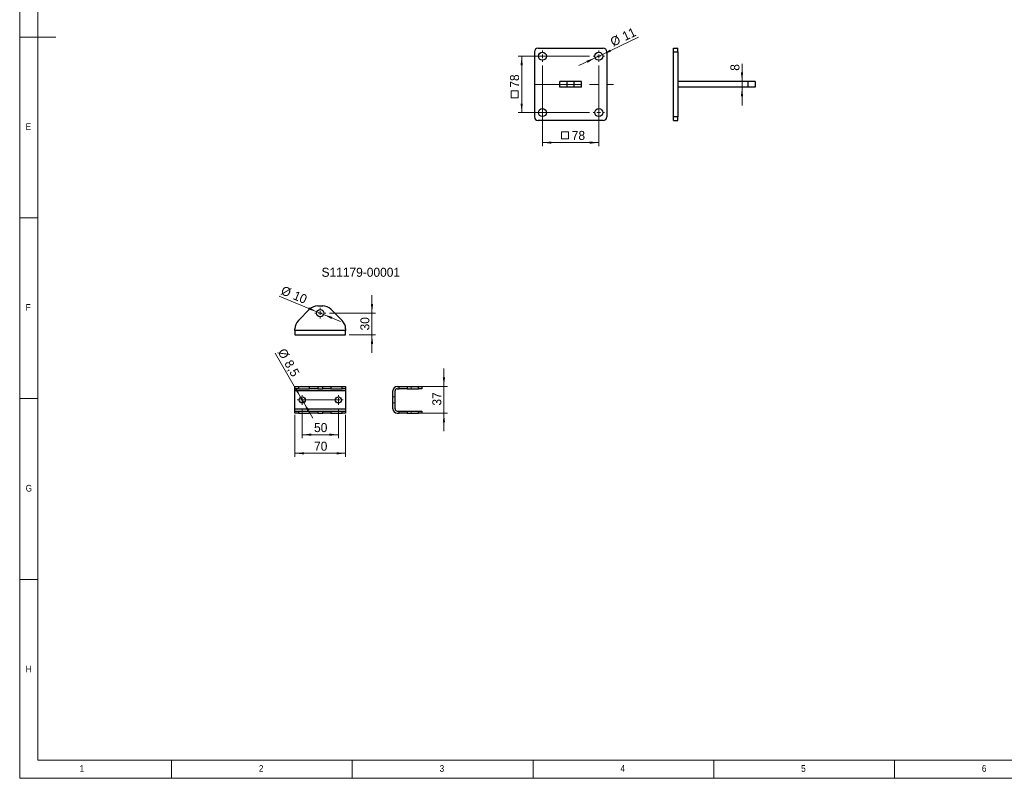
# Model space of a CAD drawing. Header units: millimetres. Extents: x 5 to 597, y 5 to 415.
# Tile 1 of 132: x 5 to 277, y 5 to 215. Entities that reach past the tile are written whole.
import ezdxf

# ---------------------------------------------------------------- set-up
doc = ezdxf.new("R2010")
doc.units = ezdxf.units.MM
doc.linetypes.add('CENTERX2', pattern=[20.32, 12.7, -2.54, 2.54, -2.54])
doc.linetypes.add('HIDDEN', pattern=[1.905, 1.27, -0.635])
doc.styles.add('SLDTEXTSTYLE0', font='ARIAL.TTF', dxfattribs={"width": 0.948})
doc.styles.add('SLDTEXTSTYLE1', font='GOTHIC.TTF', dxfattribs={"width": 0.913})
doc.dimstyles.new('SLDDIMSTYLE0', dxfattribs={"dimtxt": 2.5, "dimasz": 2.5, "dimexe": 0, "dimexo": 0.0625, "dimtad": 1, "dimlfac": 5, "dimrnd": 1e-09, "dimzin": 12, "dimdsep": 46, "dimtxsty": 'SLDTEXTSTYLE0', "dimsah": 1, "dimcen": 0.09, "dimadec": 0, "dimazin": 3, "dimtfac": 1, "dimtmove": 0, "dimatfit": 0, "dimfxl": 0, "dimfrac": 2, "dimtolj": 1, "dimtzin": 12, "dimarcsym": 0})
doc.dimstyles.new('SLDDIMSTYLE1', dxfattribs={"dimtxt": 2.5, "dimasz": 2.5, "dimexe": 0, "dimexo": 0.0625, "dimtad": 1, "dimlfac": 5, "dimrnd": 1e-09, "dimzin": 12, "dimdsep": 46, "dimtxsty": 'SLDTEXTSTYLE0', "dimsah": 1, "dimcen": 0.09, "dimadec": 0, "dimazin": 3, "dimtfac": 1, "dimtofl": 0, "dimtmove": 0, "dimatfit": 3, "dimfxl": 0, "dimfrac": 2, "dimtolj": 1, "dimtzin": 12, "dimarcsym": 0})
doc.dimstyles.new('SLDDIMSTYLE3', dxfattribs={"dimtxt": 2.5, "dimasz": 2.5, "dimexe": 0, "dimexo": 0.0625, "dimtad": 1, "dimdec": 0, "dimlfac": 5, "dimrnd": 1e-09, "dimzin": 12, "dimdsep": 46, "dimtxsty": 'SLDTEXTSTYLE0', "dimsah": 1, "dimcen": 0, "dimadec": 0, "dimazin": 3, "dimtfac": 1, "dimtdec": 0, "dimtmove": 0, "dimatfit": 3, "dimfxl": 0, "dimfrac": 2, "dimtolj": 1, "dimtzin": 12, "dimarcsym": 0})
doc.dimstyles.new('SLDDIMSTYLE6', dxfattribs={"dimtxt": 2.5, "dimasz": 2.5, "dimexe": 0, "dimexo": 0.0625, "dimtad": 1, "dimlfac": 5, "dimrnd": 1e-09, "dimzin": 12, "dimdsep": 46, "dimtxsty": 'SLDTEXTSTYLE0', "dimsah": 1, "dimcen": 0, "dimadec": 0, "dimazin": 3, "dimtfac": 1, "dimtmove": 0, "dimatfit": 3, "dimfxl": 0, "dimfrac": 2, "dimtolj": 1, "dimtzin": 12, "dimarcsym": 0})

# ---------------------------------------------------------------- blocks, each defined once
blk = doc.blocks.new('_D_9')
at = {"color": 7, "linetype": 'Continuous', "lineweight": 0}
for p, q in [((82.72, 110.39), (75.68, 122.59)), ((82.72, 110.39), (83.57, 108.92)), ((83.57, 108.92), (86.07, 104.59))]:
    blk.add_line(p, q, dxfattribs=at)
at = {"color": 7, "linetype": 'Continuous', "lineweight": 18}
for points in [[(82.72, 110.39), (81.74, 112.71), (81.2, 112.4)], [(83.57, 108.92), (84.55, 106.6), (85.09, 106.91)]]:
    blk.add_solid(points, dxfattribs=at)
at = {"color": 7, "linetype": 'Continuous', "lineweight": 18, "char_height": 2.5, "attachment_point": 1, "rotation": 300, "style": 'SLDTEXTSTYLE0'}
for s, insert in [('%%c', (78.44, 124.18)), ('8,5', (80.27, 121.02))]:
    blk.add_mtext(s, dxfattribs=dict(at, insert=insert))
blk = doc.blocks.new('_D_10')
at = {"color": 7, "linetype": 'Continuous', "lineweight": 0}
for p, q in [((83.15, 107.31), (83.15, 99.03)), ((93.15, 107.31), (93.15, 99.03)), ((83.15, 100.03), (93.15, 100.03))]:
    blk.add_line(p, q, dxfattribs=at)
at = {"color": 7, "linetype": 'Continuous', "lineweight": 18}
for points in [[(83.15, 100.03), (85.65, 99.72), (85.65, 100.34)], [(93.15, 100.03), (90.65, 100.34), (90.65, 99.72)]]:
    blk.add_solid(points, dxfattribs=at)
at = {"color": 7, "linetype": 'Continuous', "lineweight": 18, "insert": (86.43, 103.25), "char_height": 2.5, "attachment_point": 1, "style": 'SLDTEXTSTYLE0'}
blk.add_mtext('50', dxfattribs=at)
blk = doc.blocks.new('_D_11')
at = {"color": 7, "linetype": 'Continuous', "lineweight": 0}
for p, q in [((81.15, 105.56), (81.15, 93.88)), ((95.15, 105.56), (95.15, 93.88)), ((81.15, 94.88), (95.15, 94.88))]:
    blk.add_line(p, q, dxfattribs=at)
at = {"color": 7, "linetype": 'Continuous', "lineweight": 18}
for points in [[(81.15, 94.88), (83.65, 94.57), (83.65, 95.19)], [(95.15, 94.88), (92.65, 95.19), (92.65, 94.57)]]:
    blk.add_solid(points, dxfattribs=at)
at = {"color": 7, "linetype": 'Continuous', "lineweight": 18, "insert": (86.43, 98.1), "char_height": 2.5, "attachment_point": 1, "style": 'SLDTEXTSTYLE0'}
blk.add_mtext('70', dxfattribs=at)
blk = doc.blocks.new('SW_CENTERMARKSYMBOL_15')
at = {"color": 0, "linetype": 'Continuous', "lineweight": 18}
for p, q in [((-1, 0), (-1.35, 0)), ((0, 0), (-0.5, 0)), ((0, 1), (0, 1.35)), ((0, 0), (0, 0.5)), ((0, 0), (0, -0.5)), ((0, 0), (0.5, 0)), ((1, 0), (1.35, 0)), ((0, -1), (0, -1.35))]:
    blk.add_line(p, q, dxfattribs=at)
blk = doc.blocks.new('SW_CENTERMARKSYMBOL_16')
at = {"color": 0, "linetype": 'Continuous', "lineweight": 18}
for p, q in [((-1, 0), (-1.35, 0)), ((0, 0), (-0.5, 0)), ((0, 1), (0, 1.35)), ((0, 0), (0, 0.5)), ((0, 0), (0, -0.5)), ((0, 0), (0.5, 0)), ((1, 0), (1.35, 0)), ((0, -1), (0, -1.35))]:
    blk.add_line(p, q, dxfattribs=at)
blk = doc.blocks.new('_D_12')
at = {"color": 7, "linetype": 'Continuous', "lineweight": 0}
for p, q in [((122.35, 113.36), (122.35, 118.36)), ((116.32, 113.36), (123.35, 113.36)), ((122.35, 113.36), (122.35, 105.96)), ((116.32, 105.96), (123.35, 105.96)), ((122.35, 105.96), (122.35, 100.96))]:
    blk.add_line(p, q, dxfattribs=at)
at = {"color": 7, "linetype": 'Continuous', "lineweight": 18}
for points in [[(122.35, 113.36), (122.66, 115.86), (122.04, 115.86)], [(122.35, 105.96), (122.04, 103.46), (122.66, 103.46)]]:
    blk.add_solid(points, dxfattribs=at)
at = {"color": 7, "linetype": 'Continuous', "lineweight": 18, "insert": (119.13, 108.08), "char_height": 2.5, "attachment_point": 1, "rotation": 90, "style": 'SLDTEXTSTYLE0'}
blk.add_mtext('37', dxfattribs=at)
blk = doc.blocks.new('_D_13')
at = {"color": 7, "linetype": 'Continuous', "lineweight": 0}
for p, q in [((87.21, 134.04), (76.78, 138.35)), ((87.21, 134.04), (89.08, 133.26)), ((89.08, 133.26), (93.7, 131.36))]:
    blk.add_line(p, q, dxfattribs=at)
at = {"color": 7, "linetype": 'Continuous', "lineweight": 18}
for points in [[(87.21, 134.04), (85.02, 135.28), (84.78, 134.7)], [(89.08, 133.26), (91.27, 132.02), (91.51, 132.6)]]:
    blk.add_solid(points, dxfattribs=at)
at = {"color": 7, "linetype": 'Continuous', "lineweight": 18, "char_height": 2.5, "attachment_point": 1, "rotation": 337.5574, "style": 'SLDTEXTSTYLE0'}
for s, insert in [('%%c', (77.98, 141.27)), ('10', (81.36, 139.89))]:
    blk.add_mtext(s, dxfattribs=dict(at, insert=insert))
blk = doc.blocks.new('_D_14')
at = {"color": 7, "linetype": 'Continuous', "lineweight": 0}
for p, q in [((102.45, 133.65), (102.45, 138.65)), ((90.66, 133.65), (103.45, 133.65)), ((102.45, 133.65), (102.45, 127.65)), ((96.15, 127.65), (103.45, 127.65)), ((102.45, 127.65), (102.45, 122.65))]:
    blk.add_line(p, q, dxfattribs=at)
at = {"color": 7, "linetype": 'Continuous', "lineweight": 18}
for points in [[(102.45, 133.65), (102.76, 136.15), (102.14, 136.15)], [(102.45, 127.65), (102.14, 125.15), (102.76, 125.15)]]:
    blk.add_solid(points, dxfattribs=at)
at = {"color": 7, "linetype": 'Continuous', "lineweight": 18, "insert": (99.23, 128.86), "char_height": 2.5, "attachment_point": 1, "rotation": 90, "style": 'SLDTEXTSTYLE0'}
blk.add_mtext('30', dxfattribs=at)
blk = doc.blocks.new('SW_CENTERMARKSYMBOL_17')
at = {"color": 0, "linetype": 'Continuous', "lineweight": 18}
for p, q in [((-1, 0), (-1.51, 0)), ((0, 0), (-0.5, 0)), ((0, 1), (0, 1.51)), ((0, 0), (0, 0.5)), ((0, 0), (0, -0.5)), ((0, 0), (0.5, 0)), ((1, 0), (1.51, 0)), ((0, -1), (0, -1.51))]:
    blk.add_line(p, q, dxfattribs=at)
blk = doc.blocks.new('SW_SYMBOL_MOD_BOX')
at = {"color": 0, "linetype": 'Continuous', "lineweight": 18}
for p, q in [((200, 200), (200, 800)), ((200, 800), (800, 800)), ((200, 200), (800, 200)), ((800, 800), (800, 200))]:
    blk.add_line(p, q, dxfattribs=at)
blk = doc.blocks.new('_D_15')
at = {"color": 7, "linetype": 'Continuous', "lineweight": 0}
for p, q in [((162.59, 204.71), (142.86, 204.71)), ((143.86, 204.71), (143.86, 189.11)), ((162.59, 189.11), (142.86, 189.11))]:
    blk.add_line(p, q, dxfattribs=at)
at = {"color": 7, "linetype": 'Continuous', "lineweight": 18}
for points in [[(143.86, 204.71), (143.55, 202.21), (144.17, 202.21)], [(143.86, 189.11), (144.17, 191.61), (143.55, 191.61)]]:
    blk.add_solid(points, dxfattribs=at)
at = {"color": 7, "linetype": 'Continuous', "lineweight": 18, "xscale": 0.003222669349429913, "yscale": 0.003222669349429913, "zscale": 0.003222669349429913, "rotation": 90.0000000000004}
blk.add_blockref('SW_SYMBOL_MOD_BOX', (143.5, 192.54), dxfattribs=at)
at = {"color": 7, "linetype": 'Continuous', "lineweight": 18, "insert": (140.63, 195.99), "char_height": 2.5, "attachment_point": 1, "rotation": 90, "style": 'SLDTEXTSTYLE0'}
blk.add_mtext('78', dxfattribs=at)
blk = doc.blocks.new('_D_16')
at = {"color": 7, "linetype": 'Continuous', "lineweight": 0}
for p, q in [((149.59, 202.11), (149.59, 179.81)), ((165.19, 202.11), (165.19, 179.81)), ((149.59, 180.81), (165.19, 180.81))]:
    blk.add_line(p, q, dxfattribs=at)
at = {"color": 7, "linetype": 'Continuous', "lineweight": 18}
for points in [[(149.59, 180.81), (152.09, 180.5), (152.09, 181.12)], [(165.19, 180.81), (162.69, 181.12), (162.69, 180.5)]]:
    blk.add_solid(points, dxfattribs=at)
at = {"color": 7, "linetype": 'Continuous', "lineweight": 18, "xscale": 0.003222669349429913, "yscale": 0.003222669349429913, "zscale": 0.003222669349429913}
blk.add_blockref('SW_SYMBOL_MOD_BOX', (154.26, 181.17), dxfattribs=at)
at = {"color": 7, "linetype": 'Continuous', "lineweight": 18, "insert": (157.71, 184.04), "char_height": 2.5, "attachment_point": 1, "style": 'SLDTEXTSTYLE0'}
blk.add_mtext('78', dxfattribs=at)
blk = doc.blocks.new('_D_17')
at = {"color": 7, "linetype": 'Continuous', "lineweight": 0}
for p, q in [((166.18, 205.18), (176.17, 209.93)), ((166.18, 205.18), (164.2, 204.23)), ((164.2, 204.23), (159.68, 202.09))]:
    blk.add_line(p, q, dxfattribs=at)
at = {"color": 7, "linetype": 'Continuous', "lineweight": 18}
for points in [[(166.18, 205.18), (168.57, 205.97), (168.31, 206.53)], [(164.2, 204.23), (161.81, 203.44), (162.07, 202.88)]]:
    blk.add_solid(points, dxfattribs=at)
at = {"color": 7, "linetype": 'Continuous', "lineweight": 18, "char_height": 2.5, "attachment_point": 1, "rotation": 25.4532, "style": 'SLDTEXTSTYLE0'}
for s, insert in [('11', (171.36, 211.15)), ('%%c', (168.07, 209.58))]:
    blk.add_mtext(s, dxfattribs=dict(at, insert=insert))
blk = doc.blocks.new('SW_CENTERMARKSYMBOL_18')
at = {"color": 0, "linetype": 'Continuous', "lineweight": 18}
for p, q in [((-1, 0), (-1.6, 0)), ((0, 0), (-0.5, 0)), ((0, 1), (0, 1.6)), ((0, 0), (0, 0.5)), ((0, 0), (0, -0.5)), ((0, 0), (0.5, 0)), ((1, 0), (1.6, 0)), ((0, -1), (0, -1.6))]:
    blk.add_line(p, q, dxfattribs=at)
blk = doc.blocks.new('SW_CENTERMARKSYMBOL_19')
at = {"color": 0, "linetype": 'Continuous', "lineweight": 18}
for p, q in [((-1, 0), (-1.6, 0)), ((0, 0), (-0.5, 0)), ((0, 1), (0, 1.6)), ((0, 0), (0, 0.5)), ((0, 0), (0, -0.5)), ((0, 0), (0.5, 0)), ((1, 0), (1.6, 0)), ((0, -1), (0, -1.6))]:
    blk.add_line(p, q, dxfattribs=at)
blk = doc.blocks.new('SW_CENTERMARKSYMBOL_20')
at = {"color": 0, "linetype": 'Continuous', "lineweight": 18}
for p, q in [((-1, 0), (-1.6, 0)), ((0, 0), (-0.5, 0)), ((0, 1), (0, 1.6)), ((0, 0), (0, 0.5)), ((0, 0), (0, -0.5)), ((0, 0), (0.5, 0)), ((1, 0), (1.6, 0)), ((0, -1), (0, -1.6))]:
    blk.add_line(p, q, dxfattribs=at)
blk = doc.blocks.new('_D_24')
at = {"color": 7, "linetype": 'Continuous', "lineweight": 0}
for p, q in [((204.81, 197.71), (204.81, 202.59)), ((204.81, 197.71), (204.81, 196.11)), ((204.81, 196.11), (204.81, 191.11))]:
    blk.add_line(p, q, dxfattribs=at)
at = {"color": 7, "linetype": 'Continuous', "lineweight": 18}
for points in [[(204.81, 197.71), (205.12, 200.21), (204.5, 200.21)], [(204.81, 196.11), (204.5, 193.61), (205.12, 193.61)]]:
    blk.add_solid(points, dxfattribs=at)
at = {"color": 7, "linetype": 'Continuous', "lineweight": 18, "insert": (201.59, 200.68), "char_height": 2.5, "attachment_point": 1, "rotation": 90, "style": 'SLDTEXTSTYLE0'}
blk.add_mtext('8', dxfattribs=at)

msp = doc.modelspace()

# ---------------------------------------------------------------- linework, layer by layer
at = {"color": 7, "linetype": 'Continuous', "lineweight": 18}
for p, q in [((5, 415), (5, 5)), ((10, 410), (10, 10)), ((5, 210), (15, 210)), ((10, 160), (5, 160)), ((5, 110), (10, 110)), ((10, 60), (5, 60)), ((10, 10), (584.0035, 10)), ((47, 5), (47, 10)), ((97, 10), (97, 5)), ((147, 5), (147, 10)), ((197, 10), (197, 5)), ((247, 5), (247, 10)), ((5, 5), (589, 5))]:
    msp.add_line(p, q, dxfattribs=at)
at = {"color": 7, "linetype": 'Continuous', "lineweight": 25}
for p, q in [((147.3897, 205.9076), (147.3897, 187.9076)), ((148.3897, 206.9076), (166.3897, 206.9076)), ((167.3897, 205.9076), (167.3897, 187.9076)), ((185.8882, 206.9076), (187.0882, 206.9076)), ((185.8882, 205.9076), (185.8882, 206.9076)), ((185.8882, 205.9076), (187.0882, 205.9076)), ((185.8882, 187.9076), (185.8882, 205.9076)), ((187.0882, 205.9076), (187.0882, 206.9076)), ((187.0882, 205.9076), (187.0882, 187.9076)), ((154.3897, 196.1076), (154.3897, 197.7076)), ((156.3897, 197.7076), (154.3897, 197.7076)), ((156.3897, 196.1076), (154.3897, 196.1076)), ((156.3897, 197.7076), (156.3897, 196.1076)), ((158.3897, 197.7076), (156.3897, 197.7076)), ((158.3897, 196.1076), (156.3897, 196.1076)), ((158.3897, 196.1076), (158.3897, 197.7076)), ((160.3897, 197.7076), (158.3897, 197.7076)), ((160.3897, 196.1076), (158.3897, 196.1076)), ((160.3897, 196.1076), (160.3897, 197.7076)), ((206.4882, 197.7076), (187.0882, 197.7076)), ((206.4882, 196.1076), (187.0882, 196.1076)), ((206.4882, 196.1076), (206.4882, 197.7076)), ((208.4882, 197.7076), (206.4882, 197.7076)), ((208.4882, 196.1076), (206.4882, 196.1076)), ((208.4882, 197.7076), (208.4882, 196.1076)), ((166.3897, 186.9076), (148.3897, 186.9076)), ((187.0882, 187.9076), (185.8882, 187.9076)), ((185.8882, 186.9076), (185.8882, 187.9076)), ((185.8882, 186.9076), (187.0882, 186.9076)), ((187.0882, 186.9076), (187.0882, 187.9076)), ((82.0841, 131.5871), (85.2096, 134.7126)), ((87.4723, 135.6499), (88.8214, 135.6499)), ((91.0841, 134.7126), (94.2096, 131.5871)), ((81.1468, 128.8499), (81.1468, 129.3244)), ((81.1468, 128.8499), (81.1468, 127.6499)), ((95.1468, 128.8499), (81.1468, 128.8499)), ((95.1468, 129.3244), (95.1468, 128.8499)), ((95.1468, 127.6499), (95.1468, 128.8499)), ((81.1468, 127.6499), (95.1468, 127.6499)), ((81.1468, 112.7577), (81.1468, 113.3577)), ((81.1468, 113.3577), (82.0841, 113.3577)), ((82.0841, 112.7577), (81.1468, 112.7577)), ((81.1468, 112.1577), (81.1468, 112.7577)), ((95.1468, 112.1577), (81.1468, 112.1577)), ((81.1468, 107.1577), (81.1468, 112.1577)), ((82.0841, 113.3577), (82.0841, 112.7577)), ((82.0841, 113.3577), (85.2096, 113.3577)), ((82.0841, 112.7577), (85.2096, 112.7577)), ((85.2096, 112.7577), (85.2096, 113.3577)), ((85.2096, 113.3577), (87.4723, 113.3577)), ((87.4723, 112.7577), (85.2096, 112.7577)), ((87.4723, 113.3577), (87.4723, 112.7577)), ((87.4723, 113.3577), (88.8214, 113.3577)), ((87.4723, 112.7577), (88.8214, 112.7577)), ((88.8214, 112.7577), (88.8214, 113.3577)), ((88.8214, 113.3577), (91.0841, 113.3577)), ((91.0841, 112.7577), (88.8214, 112.7577)), ((91.0841, 113.3577), (91.0841, 112.7577)), ((91.0841, 113.3577), (94.2096, 113.3577)), ((91.0841, 112.7577), (94.2096, 112.7577)), ((94.2096, 112.7577), (94.2096, 113.3577)), ((94.2096, 113.3577), (95.1468, 113.3577)), ((95.1468, 112.7577), (94.2096, 112.7577)), ((95.1468, 113.3577), (95.1468, 112.7577)), ((95.1468, 112.7577), (95.1468, 112.1577)), ((95.1468, 112.1577), (95.1468, 107.1577)), ((108.2576, 107.1577), (108.2576, 112.1577)), ((108.8576, 107.1577), (108.8576, 112.1577)), ((109.4576, 113.3577), (109.9321, 113.3577)), ((109.4576, 112.7577), (109.9321, 112.7577)), ((109.9321, 112.7577), (109.9321, 113.3577)), ((109.9321, 113.3577), (112.1948, 113.3577)), ((112.1948, 112.7577), (109.9321, 112.7577)), ((112.1948, 113.3577), (112.1948, 112.7577)), ((112.1948, 113.3577), (115.3203, 113.3577)), ((112.1948, 112.7577), (115.3203, 112.7577)), ((115.3203, 112.7577), (115.3203, 113.3577)), ((115.3203, 113.3577), (116.2576, 113.3577)), ((116.2576, 112.7577), (115.3203, 112.7577)), ((116.2576, 113.3577), (116.2576, 112.7577)), ((81.1468, 107.1577), (95.1468, 107.1577)), ((81.1468, 106.5577), (81.1468, 107.1577)), ((81.1468, 105.9577), (81.1468, 106.5577)), ((81.1468, 106.5577), (82.0841, 106.5577)), ((82.0841, 106.5577), (82.0841, 105.9577)), ((82.0841, 106.5577), (85.2096, 106.5577)), ((85.2096, 105.9577), (85.2096, 106.5577)), ((85.2096, 106.5577), (87.4723, 106.5577)), ((87.4723, 106.5577), (87.4723, 105.9577)), ((87.4723, 106.5577), (88.8214, 106.5577)), ((88.8214, 105.9577), (88.8214, 106.5577)), ((88.8214, 106.5577), (91.0841, 106.5577)), ((91.0841, 106.5577), (91.0841, 105.9577)), ((91.0841, 106.5577), (94.2096, 106.5577)), ((94.2096, 105.9577), (94.2096, 106.5577)), ((94.2096, 106.5577), (95.1468, 106.5577)), ((95.1468, 107.1577), (95.1468, 106.5577)), ((95.1468, 106.5577), (95.1468, 105.9577)), ((109.4576, 106.5577), (109.9321, 106.5577)), ((109.9321, 105.9577), (109.9321, 106.5577)), ((109.9321, 106.5577), (112.1948, 106.5577)), ((112.1948, 106.5577), (112.1948, 105.9577)), ((112.1948, 106.5577), (115.3203, 106.5577)), ((115.3203, 105.9577), (115.3203, 106.5577)), ((115.3203, 106.5577), (116.2576, 106.5577)), ((116.2576, 106.5577), (116.2576, 105.9577)), ((82.0841, 105.9577), (81.1468, 105.9577)), ((82.0841, 105.9577), (85.2096, 105.9577)), ((87.4723, 105.9577), (85.2096, 105.9577)), ((87.4723, 105.9577), (88.8214, 105.9577)), ((91.0841, 105.9577), (88.8214, 105.9577)), ((91.0841, 105.9577), (94.2096, 105.9577)), ((95.1468, 105.9577), (94.2096, 105.9577)), ((109.4576, 105.9577), (109.9321, 105.9577)), ((112.1948, 105.9577), (109.9321, 105.9577)), ((112.1948, 105.9577), (115.3203, 105.9577)), ((116.2576, 105.9577), (115.3203, 105.9577))]:
    msp.add_line(p, q, dxfattribs=at)
at = {"color": 7, "linetype": 'CENTERX2', "lineweight": 18}
for p, q in [((147.3897, 196.9076), (169.26, 196.9076)), ((93.0841, 109.6577), (83.2096, 109.6577))]:
    msp.add_line(p, q, dxfattribs=at)
at = {"color": 7, "linetype": 'HIDDEN', "lineweight": 18}
for p, q in [((113.2476, 113.3577), (113.2476, 112.7577)), ((115.2676, 112.7577), (115.2676, 113.3577)), ((108.8576, 110.5077), (108.2576, 110.5077)), ((108.2576, 108.8077), (108.8576, 108.8077)), ((113.2476, 106.5577), (113.2476, 105.9577)), ((115.2676, 105.9577), (115.2676, 106.5577))]:
    msp.add_line(p, q, dxfattribs=at)
at = {"color": 7, "linetype": 'Continuous', "lineweight": 25}
for centre, radius in [((149.5897, 204.7076), 1.1), ((165.1897, 204.7076), 1.1), ((149.5897, 189.1076), 1.1), ((165.1897, 189.1076), 1.1), ((88.1468, 133.6499), 1.01), ((83.1468, 109.6577), 0.85), ((93.1468, 109.6577), 0.85)]:
    msp.add_circle(centre, radius, dxfattribs=at)
for centre, radius, start, end in [((148.3897, 205.9076), 1, 90, 180), ((166.3897, 205.9076), 1, 0, 90), ((148.3897, 187.9076), 1, 180, 270), ((166.3897, 187.9076), 1, 270, 0), ((87.4723, 132.4499), 3.2, 90, 135), ((88.8214, 132.4499), 3.2, 45, 90), ((84.3468, 129.3244), 3.2, 135, 180), ((91.9468, 129.3244), 3.2, 0, 45), ((109.4576, 112.1577), 1.2, 90, 180), ((109.4576, 112.1577), 0.6, 90, 180), ((109.4576, 107.1577), 1.2, 180, 270), ((109.4576, 107.1577), 0.6, 180, 270)]:
    msp.add_arc(centre, radius, start, end, dxfattribs=at)

# ---------------------------------------------------------------- block references
at = {"color": 7, "linetype": 'Continuous', "lineweight": 18}
for name, p in [('SW_CENTERMARKSYMBOL_20', (149.5897, 204.7076)), ('SW_CENTERMARKSYMBOL_19', (165.1897, 204.7076)), ('SW_CENTERMARKSYMBOL_18', (165.1897, 189.1076)), ('SW_CENTERMARKSYMBOL_17', (88.1468, 133.6499)), ('SW_CENTERMARKSYMBOL_15', (83.1468, 109.6577)), ('SW_CENTERMARKSYMBOL_16', (93.1468, 109.6577))]:
    msp.add_blockref(name, p, dxfattribs=at)

# ---------------------------------------------------------------- texts
at = {"color": 7, "linetype": 'Continuous', "lineweight": 0, "attachment_point": 1}
for s, insert, char_height, style in [('E', (6.6667, 186.1463), 1.8521, 'SLDTEXTSTYLE1'), ('S11179-00001', (88.4951, 146.2018), 2.5, 'SLDTEXTSTYLE0'), ('F', (6.6667, 136.1463), 1.8521, 'SLDTEXTSTYLE1'), ('G', (6.6667, 86.1463), 1.8521, 'SLDTEXTSTYLE1'), ('H', (6.6667, 36.1463), 1.8521, 'SLDTEXTSTYLE1'), ('1', (21.5833, 8.6463), 1.8521, 'SLDTEXTSTYLE1'), ('2', (71.1667, 8.6463), 1.8521, 'SLDTEXTSTYLE1'), ('3', (121.1667, 8.6463), 1.8521, 'SLDTEXTSTYLE1'), ('4', (171.1667, 8.6463), 1.8521, 'SLDTEXTSTYLE1'), ('5', (221.1667, 8.6463), 1.8521, 'SLDTEXTSTYLE1'), ('6', (271.1667, 8.6463), 1.8521, 'SLDTEXTSTYLE1')]:
    msp.add_mtext(s, dxfattribs=dict(at, insert=insert, char_height=char_height, style=style))

# ---------------------------------------------------------------- dimensions: what is measured, and where the dimension line sits
at = {"color": 7, "linetype": 'Continuous', "lineweight": 18}
for p1, p2, dimstyle, picture, middle in [((166.1829, 205.1803), (164.1964, 204.2348), 'SLDDIMSTYLE6', '_D_17', (173.0205, 208.4349)), ((87.2133, 134.0354), (89.0803, 133.2643), 'SLDDIMSTYLE3', '_D_13', (80.0017, 137.0142)), ((82.7218, 110.3939), (83.5718, 108.9216), 'SLDDIMSTYLE6', '_D_9', (77.6884, 119.112))]:
    dim = msp.add_diameter_dim_2p(p1=p1, p2=p2, dimstyle=dimstyle, dxfattribs=at)
    dim.commit()
    dim.dimension.update_dxf_attribs({"geometry": picture, "text_midpoint": middle, "dimtype": 163})
dim = msp.add_linear_dim(base=(143.8626, 189.1076), p1=(163.5897, 204.7076), p2=(163.5897, 189.1076), angle=90, text='{\\fGDT;o}<>', dimstyle='SLDDIMSTYLE1', dxfattribs=at)
dim.commit()
dim.dimension.update_dxf_attribs({"geometry": '_D_15', "text_midpoint": (143.8626, 196.1721), "dimtype": 160})
dim = msp.add_linear_dim(base=(165.1897, 180.8098), p1=(149.5897, 203.1076), p2=(165.1897, 203.1076), text='{\\fGDT;o}<>', dimstyle='SLDDIMSTYLE1', dxfattribs=at)
dim.commit()
dim.dimension.update_dxf_attribs({"geometry": '_D_16', "text_midpoint": (157.8925, 180.8098), "dimtype": 160})
for base, p1, p2, picture, middle in [((204.8112, 196.1076), (208.4882, 197.7076), (208.4882, 196.1076), '_D_24', (204.8112, 201.6382)), ((102.4513, 127.6499), (89.6568, 133.6499), (95.1468, 127.6499), '_D_14', (102.4513, 130.7657)), ((122.3494, 105.9577), (115.3203, 113.3577), (115.3203, 105.9577), '_D_12', (122.3494, 109.9886))]:
    dim = msp.add_linear_dim(base=base, p1=p1, p2=p2, angle=90, dimstyle='SLDDIMSTYLE0', dxfattribs=at)
    dim.commit()
    dim.dimension.update_dxf_attribs({"geometry": picture, "text_midpoint": middle, "dimtype": 160})
for base, p1, p2, picture, middle in [((95.1468, 94.8779), (81.1468, 106.5577), (95.1468, 106.5577), '_D_11', (88.3444, 94.8779)), ((93.1468, 100.0263), (83.1468, 108.3077), (93.1468, 108.3077), '_D_10', (88.3444, 100.0263))]:
    dim = msp.add_linear_dim(base=base, p1=p1, p2=p2, dimstyle='SLDDIMSTYLE1', dxfattribs=at)
    dim.commit()
    dim.dimension.update_dxf_attribs({"geometry": picture, "text_midpoint": middle, "dimtype": 160})

doc.saveas('drawing.dxf')
